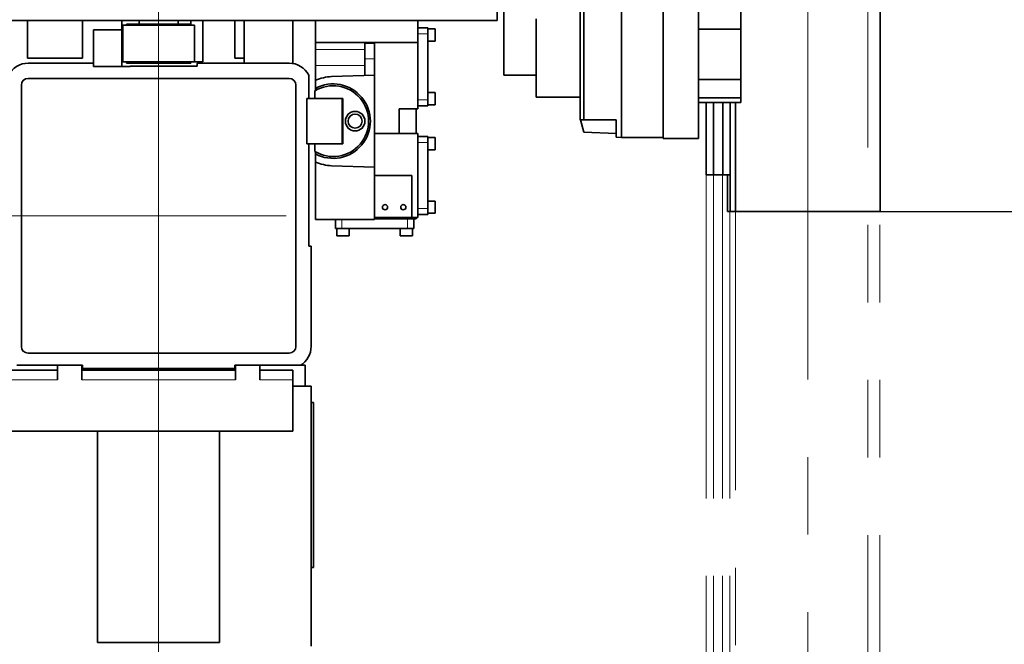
# Model space of a CAD drawing. Header units: millimetres. Extents: x 10 to 400, y 0 to 272.
# Tile 14 of 20: x 272 to 288, y 123 to 133. Entities that reach past the tile are written whole.
import ezdxf

# ---------------------------------------------------------------- set-up
doc = ezdxf.new("R2010")
doc.units = ezdxf.units.MM
for name, pattern in [('SLD-Durchgehend', [0]), ('SLD-Phantom', [12.7, 6.35, -1.27, 1.27, -1.27, 1.27, -1.27]), ('SLD-Punktstrich', [19.05, 15.24, -1.27, 1.27, -1.27])]:
    doc.linetypes.add(name, pattern=pattern)
doc.layers.add('KOPF', color=7, linetype='SLD-Durchgehend')
doc.styles.add('SLDTEXTSTYLE3', font='GOTHIC.TTF', dxfattribs={"width": 0.913})
doc.dimstyles.new('SLDDIMSTYLE0', dxfattribs={"dimtxt": 1.852083, "dimasz": 3, "dimexe": 0, "dimexo": 0.0625, "dimgap": 0.463021, "dimtad": 1, "dimlfac": 50, "dimrnd": 1e-09, "dimzin": 12, "dimdsep": 46, "dimtxsty": 'SLDTEXTSTYLE3', "dimsah": 1, "dimcen": 0.09, "dimadec": 0, "dimazin": 3, "dimtfac": 1, "dimtofl": 0, "dimtmove": 0, "dimatfit": 3, "dimfxl": 1, "dimfrac": 2, "dimtolj": 1, "dimtzin": 12, "dimarcsym": 0})

# ---------------------------------------------------------------- blocks, each defined once
blk = doc.blocks.new('_D_19')
at = {"layer": 'KOPF'}
for p, q in [((284.737, 137.282), (295.24, 137.282)), ((294.24, 137.282), (294.24, 130.282)), ((286.292, 130.282), (295.24, 130.282))]:
    blk.add_line(p, q, dxfattribs=at)
for points in [[(294.24, 137.282), (293.84, 134.282), (294.64, 134.282)], [(294.24, 130.282), (294.64, 133.282), (293.84, 133.282)]]:
    blk.add_solid(points, dxfattribs=at)
at = {"layer": 'KOPF', "insert": (291.874, 132.779), "char_height": 1.852, "attachment_point": 1, "rotation": 90, "style": 'SLDTEXTSTYLE3'}
blk.add_mtext('C', dxfattribs=at)
blk = doc.blocks.new('_D_21')
at = {"layer": 'KOPF'}
for p, q in [((286.292, 161.482), (305.424, 161.482)), ((304.424, 130.282), (304.424, 161.482)), ((286.292, 130.282), (305.424, 130.282))]:
    blk.add_line(p, q, dxfattribs=at)
for points in [[(304.424, 161.482), (304.024, 158.482), (304.824, 158.482)], [(304.424, 130.282), (304.824, 133.282), (304.024, 133.282)]]:
    blk.add_solid(points, dxfattribs=at)
at = {"layer": 'KOPF', "insert": (302.058, 136.368), "char_height": 1.85208, "attachment_point": 1, "rotation": 90, "style": 'SLDTEXTSTYLE3'}
blk.add_mtext('Lz=C+sz+az+260', dxfattribs=at)
blk = doc.blocks.new('_D_22')
at = {"layer": 'KOPF'}
for p, q in [((286.292, 130.282), (305.424, 130.282)), ((304.424, 112.282), (304.424, 130.282)), ((286.289, 112.282), (305.424, 112.282))]:
    blk.add_line(p, q, dxfattribs=at)
for points in [[(304.424, 130.282), (304.024, 127.282), (304.824, 127.282)], [(304.424, 112.282), (304.824, 115.282), (304.024, 115.282)]]:
    blk.add_solid(points, dxfattribs=at)
at = {"layer": 'KOPF', "char_height": 1.85208, "attachment_point": 1, "rotation": 90, "style": 'SLDTEXTSTYLE3'}
for s, insert in [('stroke = sz+az', (302.058, 113.234)), ('Hub, course,', (299.115, 113.81))]:
    blk.add_mtext(s, dxfattribs=dict(at, insert=insert))
blk = doc.blocks.new('_D_32')
at = {"layer": 'KOPF'}
blk.add_line((274.467, 113.238), (285.107, 113.238), dxfattribs=at)
for points in [[(274.467, 113.238), (277.467, 112.838), (277.467, 113.638)], [(285.107, 113.238), (282.107, 113.638), (282.107, 112.838)]]:
    blk.add_solid(points, dxfattribs=at)
at = {"layer": 'KOPF', "insert": (278.075, 115.604), "char_height": 1.8521, "attachment_point": 1, "style": 'SLDTEXTSTYLE3'}
blk.add_mtext('532', dxfattribs=at)

msp = doc.modelspace()

# ---------------------------------------------------------------- linework, layer by layer
at = {"color": 7, "linetype": 'SLD-Durchgehend', "lineweight": 35}
for p, q in [((286.29182, 155.68236), (286.29182, 130.28216)), ((282.73682, 143.07616), (282.73682, 131.47616)), ((283.31682, 143.07616), (283.31682, 131.47616)), ((280.12282, 132.51616), (280.12282, 134.47416)), ((280.01682, 133.41216), (280.01682, 134.09216)), ((282.05202, 131.49616), (282.05202, 134.09616)), ((281.37282, 131.78616), (281.37282, 133.80616)), ((281.43343, 131.78616), (281.43343, 133.80616)), ((284.00682, 133.56616), (284.00682, 133.27016)), ((269.33682, 133.41216), (280.01682, 133.41216)), ((272.31682, 132.79216), (272.31682, 133.41216)), ((273.21682, 132.79216), (273.21682, 133.41216)), ((273.86582, 133.41216), (273.86582, 132.73216)), ((273.87953, 133.33216), (273.87953, 132.73216)), ((273.87953, 133.33216), (275.05412, 133.33216)), ((273.93953, 133.35216), (273.93953, 133.33216)), ((273.93953, 133.35216), (274.99412, 133.35216)), ((274.14682, 133.41216), (274.14682, 133.35216)), ((274.78682, 133.35216), (274.78682, 133.41216)), ((274.99412, 133.33216), (274.99412, 133.35216)), ((274.99652, 133.41216), (274.99652, 133.33216)), ((275.05412, 132.73216), (275.05412, 133.33216)), ((275.19082, 133.41216), (275.19082, 132.73216)), ((275.71682, 132.79216), (275.71682, 133.41216)), ((275.86682, 133.41216), (275.86682, 132.71216)), ((276.66682, 133.41216), (276.66682, 132.71216)), ((277.03682, 133.05216), (277.03682, 133.41216)), ((278.71682, 133.05216), (278.71682, 133.41216)), ((280.65282, 132.15616), (280.65282, 133.43616)), ((273.39942, 133.26016), (273.86442, 133.26016)), ((273.39942, 132.66016), (273.39942, 133.26016)), ((273.86442, 133.26016), (273.86442, 132.66016)), ((278.87682, 133.29216), (278.71682, 133.29216)), ((278.87682, 133.29216), (278.87682, 133.19216)), ((278.99682, 133.27216), (278.87682, 133.27216)), ((278.87682, 133.19216), (278.87682, 132.11216)), ((278.99682, 133.27216), (278.99682, 133.07216)), ((284.00682, 133.27016), (283.31682, 133.27016)), ((284.00682, 133.27016), (284.00682, 132.44216)), ((278.71682, 133.05216), (277.03682, 133.05216)), ((277.03682, 132.93358), (277.03682, 133.05216)), ((277.84682, 133.03216), (277.84682, 133.05216)), ((277.84682, 132.78216), (277.84682, 133.03216)), ((278.00682, 133.03216), (278.00682, 133.05216)), ((278.00682, 132.78216), (278.00682, 133.03216)), ((278.71682, 131.96216), (278.71682, 133.05216)), ((278.87682, 133.07216), (278.99682, 133.07216)), ((277.03682, 132.67428), (277.03682, 132.93358)), ((273.21682, 132.79216), (272.31682, 132.79216)), ((272.32682, 132.71216), (273.39942, 132.71216)), ((273.39942, 132.66016), (273.39942, 132.71216)), ((273.99942, 132.66016), (273.39942, 132.66016)), ((273.86442, 132.66016), (273.39942, 132.66016)), ((273.86582, 132.73216), (273.87953, 132.73216)), ((273.87953, 132.73216), (275.05412, 132.73216)), ((273.93953, 132.73216), (273.93953, 132.71216)), ((273.93953, 132.71216), (274.99412, 132.71216)), ((273.99942, 132.66216), (273.99942, 132.66016)), ((275.09942, 132.66216), (273.99942, 132.66216)), ((274.99412, 132.71216), (274.99412, 132.73216)), ((275.05412, 132.73216), (275.19082, 132.73216)), ((275.09942, 132.71216), (275.09942, 132.66216)), ((275.09942, 132.71216), (276.60682, 132.71216)), ((275.86682, 132.79216), (275.71682, 132.79216)), ((277.03682, 132.43209), (277.03682, 132.67428)), ((277.84682, 132.51077), (277.84682, 132.78216)), ((278.00682, 132.51636), (278.00682, 132.78216)), ((276.92682, 132.13216), (276.92682, 132.51709)), ((278.00682, 132.51636), (277.30135, 132.49172)), ((278.00682, 131.00797), (278.00682, 132.51636)), ((280.12282, 132.51616), (280.65282, 132.51616)), ((272.21682, 128.07216), (272.21682, 132.35216)), ((272.32682, 132.46216), (276.60682, 132.46216)), ((276.71682, 132.35216), (276.71682, 128.07216)), ((277.03682, 132.43209), (277.03682, 132.29882)), ((284.00682, 132.44216), (283.31682, 132.44216)), ((284.00682, 132.44216), (284.00682, 132.14616)), ((277.02682, 132.13216), (277.02682, 132.25855)), ((277.03682, 132.29882), (277.03682, 132.26446)), ((278.99682, 132.23216), (278.87682, 132.23216)), ((278.99682, 132.23216), (278.99682, 132.03216)), ((276.89682, 132.13216), (276.92682, 132.13216)), ((276.89682, 131.39216), (276.89682, 132.13216)), ((276.89682, 132.13216), (277.47682, 132.13216)), ((277.47682, 132.13216), (277.47682, 131.39216)), ((277.48682, 132.13216), (277.47682, 132.13216)), ((277.48682, 131.39216), (277.48682, 132.13216)), ((278.87682, 132.01216), (278.71682, 132.01216)), ((278.87682, 132.11216), (278.87682, 132.01216)), ((278.87682, 132.03216), (278.99682, 132.03216)), ((280.65282, 132.15616), (281.37282, 132.15616)), ((284.00682, 132.14616), (283.31682, 132.14616)), ((284.00682, 132.06616), (283.31682, 132.06616)), ((283.44182, 130.88216), (283.44182, 132.06616)), ((283.56182, 130.88216), (283.56182, 132.06616)), ((283.71182, 130.88216), (283.71182, 132.06616)), ((283.83182, 130.88216), (283.83182, 132.06616)), ((283.92182, 132.06616), (283.92182, 130.28216)), ((284.00682, 132.14616), (284.00682, 132.06616)), ((278.71682, 131.96216), (278.40682, 131.96216)), ((278.40682, 131.56216), (278.40682, 131.96216)), ((278.68682, 131.56216), (278.68682, 131.96216)), ((281.43343, 131.58196), (281.38197, 131.78616)), ((281.43343, 131.78616), (281.96282, 131.78616)), ((281.96282, 131.49928), (281.96282, 131.78616)), ((278.71682, 131.56216), (278.00682, 131.56216)), ((278.71682, 130.18216), (278.71682, 131.56216)), ((281.96282, 131.56251), (281.43343, 131.58196)), ((276.92682, 131.39216), (276.89682, 131.39216)), ((277.47682, 131.39216), (276.89682, 131.39216)), ((276.92682, 129.71216), (276.92682, 131.39216)), ((277.02682, 131.26578), (277.02682, 131.39216)), ((277.47682, 131.39216), (277.48682, 131.39216)), ((278.87682, 131.51216), (278.71682, 131.51216)), ((278.87682, 131.51216), (278.87682, 131.41216)), ((278.99682, 131.49216), (278.87682, 131.49216)), ((278.87682, 131.41216), (278.87682, 130.33216)), ((278.99682, 131.49216), (278.99682, 131.29216)), ((281.96282, 131.49928), (282.05202, 131.49616)), ((282.05202, 131.49616), (282.73682, 131.49616)), ((282.73682, 131.47616), (283.31682, 131.47616)), ((277.03682, 131.25987), (277.03682, 131.22551)), ((277.03682, 131.22551), (277.03682, 131.09224)), ((278.87682, 131.29216), (278.99682, 131.29216)), ((277.03682, 130.15216), (277.03682, 131.09224)), ((277.30135, 131.03261), (278.00682, 131.00797)), ((278.00682, 130.87216), (278.00682, 131.00797)), ((283.44182, 130.88216), (283.56182, 130.88216)), ((283.71182, 130.88216), (283.56182, 130.88216)), ((283.83182, 130.88216), (283.71182, 130.88216)), ((283.79182, 130.88216), (283.79182, 130.28216)), ((283.83182, 130.88216), (283.83182, 130.28216)), ((278.00682, 130.87216), (278.00682, 130.18216)), ((278.61682, 130.87216), (278.00682, 130.87216)), ((278.61682, 130.18216), (278.61682, 130.87216)), ((278.99682, 130.45216), (278.87682, 130.45216)), ((278.99682, 130.45216), (278.99682, 130.25216)), ((278.87682, 130.23216), (278.71682, 130.23216)), ((278.87682, 130.33216), (278.87682, 130.23216)), ((278.87682, 130.25216), (278.99682, 130.25216)), ((283.79182, 130.28216), (283.83182, 130.28216)), ((283.83182, 130.28216), (283.92182, 130.28216)), ((283.92182, 130.28216), (286.09182, 130.28216)), ((286.09182, 130.28216), (286.29182, 130.28216)), ((277.03682, 130.15216), (278.00682, 130.15216)), ((277.36682, 130.00216), (277.36682, 130.15216)), ((278.00682, 130.18216), (278.61682, 130.18216)), ((278.00682, 130.15216), (278.00682, 130.18216)), ((278.00682, 130.16216), (278.68682, 130.16216)), ((278.71682, 130.18216), (278.61682, 130.18216)), ((278.64682, 130.00216), (278.64682, 130.16216)), ((278.68682, 130.18216), (278.68682, 130.16216)), ((277.46682, 130.00216), (277.36682, 130.00216)), ((277.38682, 130.00216), (277.38682, 129.88216)), ((278.54682, 130.00216), (277.46682, 130.00216)), ((277.58682, 129.88216), (277.58682, 130.00216)), ((278.42682, 130.00216), (278.42682, 129.88216)), ((278.64682, 130.00216), (278.54682, 130.00216)), ((278.62682, 129.88216), (278.62682, 130.00216)), ((277.58682, 129.88216), (277.38682, 129.88216)), ((278.62682, 129.88216), (278.42682, 129.88216)), ((276.96682, 129.71216), (276.92682, 129.71216)), ((276.96682, 129.71216), (276.96682, 128.07216)), ((276.60682, 127.96216), (272.32682, 127.96216)), ((267.10682, 127.68216), (272.80682, 127.68216)), ((272.14379, 127.76216), (273.21682, 127.76216)), ((272.80682, 127.76216), (272.80682, 127.52416)), ((273.20682, 127.76216), (273.20682, 127.52416)), ((273.20682, 127.68216), (275.72682, 127.68216)), ((273.21682, 127.76216), (273.21682, 127.71216)), ((275.71682, 127.71216), (273.21682, 127.71216)), ((273.21682, 127.69216), (273.21682, 127.71216)), ((275.71682, 127.69216), (273.21682, 127.69216)), ((275.71682, 127.76216), (276.78985, 127.76216)), ((275.71682, 127.71216), (275.71682, 127.76216)), ((275.71682, 127.71216), (275.71682, 127.69216)), ((275.72682, 127.76216), (275.72682, 127.52416)), ((276.12682, 127.76216), (276.12682, 127.52416)), ((276.12682, 127.68216), (276.66682, 127.68216)), ((276.66682, 127.68216), (276.66682, 127.52416)), ((276.86682, 127.76216), (276.78985, 127.76216)), ((276.86682, 127.42216), (276.86682, 127.76216)), ((276.66682, 126.68216), (276.66682, 127.52416)), ((276.66682, 127.42216), (276.86682, 127.42216)), ((276.86682, 127.42216), (276.96682, 127.42216)), ((276.96682, 127.42216), (276.96682, 123.16216)), ((276.96682, 127.15216), (277.00682, 127.15216)), ((277.00682, 124.45217), (277.00682, 127.15216)), ((267.13672, 126.68216), (276.66682, 126.68216)), ((273.46682, 126.68216), (273.46682, 123.22216)), ((275.46682, 126.68216), (275.46682, 123.22216)), ((276.96682, 124.45217), (277.00682, 124.45217)), ((275.46682, 123.22216), (273.46682, 123.22216))]:
    msp.add_line(p, q, dxfattribs=at)
at = {"color": 7, "linetype": 'SLD-Phantom', "lineweight": 18}
for p, q in [((282.73682, 143.07616), (282.73682, 131.47616)), ((283.31682, 143.07616), (283.31682, 131.47616)), ((286.28882, 137.68196), (286.28882, 112.28216)), ((280.12282, 132.51616), (280.12282, 134.47416)), ((280.01682, 133.41216), (280.01682, 134.09216)), ((282.05202, 131.49616), (282.05202, 134.09616)), ((281.37282, 131.78616), (281.37282, 133.80616)), ((281.43343, 131.78616), (281.43343, 133.80616)), ((284.00682, 133.56616), (284.00682, 133.27016)), ((269.33682, 133.41216), (275.86682, 133.41216)), ((272.31682, 132.79216), (272.31682, 133.41216)), ((273.21682, 132.79216), (273.21682, 133.41216)), ((273.86582, 133.41216), (273.86582, 132.73216)), ((273.87953, 133.33216), (273.87953, 132.73216)), ((273.87953, 133.33216), (275.05412, 133.33216)), ((273.93953, 133.35216), (273.93953, 133.33216)), ((273.93953, 133.35216), (274.99412, 133.35216)), ((274.14682, 133.41216), (274.14682, 133.35216)), ((274.78682, 133.35216), (274.78682, 133.41216)), ((274.99412, 133.33216), (274.99412, 133.35216)), ((274.99652, 133.41216), (274.99652, 133.33216)), ((275.05412, 132.73216), (275.05412, 133.33216)), ((275.19082, 133.41216), (275.19082, 132.73216)), ((275.71682, 132.79216), (275.71682, 133.41216)), ((275.86682, 133.41216), (275.86682, 132.71216)), ((275.86682, 133.41216), (276.66682, 133.41216)), ((276.66682, 133.41216), (276.66682, 132.71216)), ((276.66682, 133.41216), (280.01682, 133.41216)), ((277.03682, 133.05216), (277.03682, 133.41216)), ((278.71682, 133.05216), (278.71682, 133.41216)), ((280.65282, 132.15616), (280.65282, 133.43616)), ((273.39942, 132.66016), (273.39942, 133.26016)), ((273.39942, 133.26016), (273.86442, 133.26016)), ((273.86442, 133.26016), (273.86442, 132.66016)), ((278.87682, 133.29216), (278.71682, 133.29216)), ((278.87682, 133.19216), (278.71682, 133.19216)), ((278.87682, 133.29216), (278.87682, 133.19216)), ((278.99682, 133.27216), (278.87682, 133.27216)), ((278.87682, 133.19216), (278.87682, 132.11216)), ((278.99682, 133.27216), (278.99682, 133.07216)), ((284.00682, 133.27016), (283.31682, 133.27016)), ((284.00682, 133.27016), (284.00682, 132.44216)), ((278.71682, 133.05216), (277.03682, 133.05216)), ((277.03682, 132.93358), (277.03682, 133.05216)), ((277.84682, 133.03216), (277.84682, 133.05216)), ((277.84682, 133.03216), (278.00682, 133.03216)), ((277.84682, 132.78216), (277.84682, 133.03216)), ((278.00682, 133.03216), (278.00682, 133.05216)), ((278.00682, 132.78216), (278.00682, 133.03216)), ((278.71682, 131.96216), (278.71682, 133.05216)), ((278.87682, 133.07216), (278.99682, 133.07216)), ((277.03682, 132.93358), (277.84682, 132.93358)), ((277.03682, 132.67428), (277.03682, 132.93358)), ((273.21682, 132.79216), (272.31682, 132.79216)), ((272.32682, 132.71216), (273.39942, 132.71216)), ((273.39942, 132.66016), (273.39942, 132.71216)), ((273.99942, 132.66016), (273.39942, 132.66016)), ((273.86442, 132.66016), (273.39942, 132.66016)), ((273.86582, 132.73216), (273.87953, 132.73216)), ((273.87953, 132.73216), (275.05412, 132.73216)), ((273.93953, 132.73216), (273.93953, 132.71216)), ((273.93953, 132.71216), (274.99412, 132.71216)), ((273.99942, 132.66216), (273.99942, 132.66016)), ((275.09942, 132.66216), (273.99942, 132.66216)), ((274.99412, 132.71216), (274.99412, 132.73216)), ((275.05412, 132.73216), (275.19082, 132.73216)), ((275.09942, 132.71216), (275.09942, 132.66216)), ((275.09942, 132.71216), (276.60682, 132.71216)), ((275.86682, 132.79216), (275.71682, 132.79216)), ((277.03682, 132.67428), (277.84682, 132.67428)), ((277.03682, 132.43209), (277.03682, 132.67428)), ((277.84682, 132.78216), (278.00682, 132.78216)), ((277.84682, 132.51077), (277.84682, 132.78216)), ((278.00682, 132.51636), (278.00682, 132.78216)), ((276.92682, 132.13216), (276.92682, 132.51709)), ((278.00682, 132.51636), (277.30135, 132.49172)), ((278.00682, 131.00797), (278.00682, 132.51636)), ((280.12282, 132.51616), (280.65282, 132.51616)), ((272.21682, 128.07216), (272.21682, 132.35216)), ((272.32682, 132.46216), (276.60682, 132.46216)), ((276.71682, 132.35216), (276.71682, 128.07216)), ((277.03682, 132.43209), (277.03682, 132.29882)), ((284.00682, 132.44216), (283.31682, 132.44216)), ((284.00682, 132.44216), (284.00682, 132.14616)), ((277.02682, 132.13216), (277.02682, 132.25855)), ((277.03682, 132.29882), (277.03682, 132.26446)), ((278.99682, 132.23216), (278.87682, 132.23216)), ((278.99682, 132.23216), (278.99682, 132.03216)), ((276.89682, 132.13216), (276.92682, 132.13216)), ((276.89682, 131.39216), (276.89682, 132.13216)), ((276.89682, 132.13216), (277.47682, 132.13216)), ((277.47682, 132.13216), (277.47682, 131.39216)), ((277.48682, 132.13216), (277.47682, 132.13216)), ((277.48682, 131.39216), (277.48682, 132.13216)), ((278.87682, 132.11216), (278.71682, 132.11216)), ((278.87682, 132.01216), (278.71682, 132.01216)), ((278.87682, 132.11216), (278.87682, 132.01216)), ((278.87682, 132.03216), (278.99682, 132.03216)), ((280.65282, 132.15616), (281.37282, 132.15616)), ((284.00682, 132.14616), (283.31682, 132.14616)), ((284.00682, 132.06616), (283.31682, 132.06616)), ((283.43882, 112.88216), (283.43882, 132.06616)), ((283.55882, 112.88216), (283.55882, 132.06616)), ((283.70882, 112.88216), (283.70882, 132.06616)), ((283.82882, 112.88216), (283.82882, 132.06616)), ((283.91882, 132.06616), (283.91882, 112.28216)), ((284.00682, 132.14616), (284.00682, 132.06616)), ((278.71682, 131.96216), (278.40682, 131.96216)), ((278.40682, 131.56216), (278.40682, 131.96216)), ((278.68682, 131.56216), (278.68682, 131.96216)), ((281.43343, 131.58196), (281.38197, 131.78616)), ((281.43343, 131.78616), (281.96282, 131.78616)), ((281.96282, 131.49928), (281.96282, 131.78616)), ((278.71682, 131.56216), (278.00682, 131.56216)), ((278.71682, 130.18216), (278.71682, 131.56216)), ((281.96282, 131.56251), (281.43343, 131.58196)), ((276.92682, 131.39216), (276.89682, 131.39216)), ((277.47682, 131.39216), (276.89682, 131.39216)), ((276.92682, 129.71216), (276.92682, 131.39216)), ((277.02682, 131.26578), (277.02682, 131.39216)), ((277.47682, 131.39216), (277.48682, 131.39216)), ((278.87682, 131.51216), (278.71682, 131.51216)), ((278.87682, 131.41216), (278.71682, 131.41216)), ((278.87682, 131.51216), (278.87682, 131.41216)), ((278.99682, 131.49216), (278.87682, 131.49216)), ((278.87682, 131.41216), (278.87682, 130.33216)), ((278.99682, 131.49216), (278.99682, 131.29216)), ((281.96282, 131.49928), (282.05202, 131.49616)), ((282.05202, 131.49616), (282.73682, 131.49616)), ((282.73682, 131.47616), (283.31682, 131.47616)), ((277.03682, 131.25987), (277.03682, 131.22551)), ((277.03682, 131.22551), (277.03682, 131.09224)), ((278.87682, 131.29216), (278.99682, 131.29216)), ((277.03682, 130.15216), (277.03682, 131.09224)), ((277.30135, 131.03261), (278.00682, 131.00797)), ((278.00682, 130.87216), (278.00682, 131.00797)), ((278.00682, 130.87216), (278.00682, 130.18216)), ((278.61682, 130.87216), (278.00682, 130.87216)), ((278.61682, 130.18216), (278.61682, 130.87216)), ((278.99682, 130.45216), (278.87682, 130.45216)), ((278.99682, 130.45216), (278.99682, 130.25216)), ((278.87682, 130.33216), (278.71682, 130.33216)), ((278.87682, 130.23216), (278.71682, 130.23216)), ((278.87682, 130.33216), (278.87682, 130.23216)), ((278.87682, 130.25216), (278.99682, 130.25216)), ((277.03682, 130.15216), (278.00682, 130.15216)), ((277.36682, 130.00216), (277.36682, 130.15216)), ((278.00682, 130.18216), (278.61682, 130.18216)), ((278.00682, 130.15216), (278.00682, 130.18216)), ((278.00682, 130.16216), (278.68682, 130.16216)), ((278.54682, 130.00216), (278.54682, 130.16216)), ((278.71682, 130.18216), (278.61682, 130.18216)), ((278.64682, 130.00216), (278.64682, 130.16216)), ((278.68682, 130.18216), (278.68682, 130.16216)), ((277.46682, 130.00216), (277.36682, 130.00216)), ((277.38682, 130.00216), (277.38682, 129.88216)), ((278.54682, 130.00216), (277.46682, 130.00216)), ((277.58682, 129.88216), (277.58682, 130.00216)), ((278.42682, 130.00216), (278.42682, 129.88216)), ((278.64682, 130.00216), (278.54682, 130.00216)), ((278.62682, 129.88216), (278.62682, 130.00216)), ((277.58682, 129.88216), (277.38682, 129.88216)), ((278.62682, 129.88216), (278.42682, 129.88216)), ((276.96682, 129.71216), (276.92682, 129.71216)), ((276.96682, 129.71216), (276.96682, 128.07216)), ((276.60682, 127.96216), (272.32682, 127.96216)), ((267.10682, 127.68216), (272.80682, 127.68216)), ((272.14379, 127.76216), (273.21682, 127.76216)), ((272.80682, 127.76216), (272.80682, 127.52416)), ((273.20682, 127.76216), (273.20682, 127.52416)), ((273.20682, 127.68216), (275.72682, 127.68216)), ((273.21682, 127.76216), (273.21682, 127.71216)), ((275.71682, 127.71216), (273.21682, 127.71216)), ((273.21682, 127.69216), (273.21682, 127.71216)), ((275.71682, 127.69216), (273.21682, 127.69216)), ((275.71682, 127.76216), (276.78985, 127.76216)), ((275.71682, 127.71216), (275.71682, 127.76216)), ((275.71682, 127.71216), (275.71682, 127.69216)), ((275.72682, 127.76216), (275.72682, 127.52416)), ((276.12682, 127.76216), (276.12682, 127.52416)), ((276.12682, 127.68216), (276.66682, 127.68216)), ((276.66682, 127.68216), (276.66682, 127.52416)), ((276.86682, 127.76216), (276.78985, 127.76216)), ((276.86682, 127.42216), (276.86682, 127.76216)), ((272.80682, 127.52416), (263.16682, 127.52416)), ((275.72682, 127.52416), (273.20682, 127.52416)), ((276.66682, 127.52416), (276.12682, 127.52416)), ((276.66682, 126.68216), (276.66682, 127.52416)), ((276.66682, 127.42216), (276.86682, 127.42216)), ((276.86682, 127.42216), (276.96682, 127.42216)), ((276.96682, 127.42216), (276.96682, 123.16216)), ((276.96682, 127.15216), (277.00682, 127.15216)), ((277.00682, 124.45217), (277.00682, 127.15216)), ((267.13672, 126.68216), (276.66682, 126.68216)), ((273.46682, 126.68216), (273.46682, 123.22216)), ((275.46682, 126.68216), (275.46682, 123.22216)), ((276.96682, 124.45217), (277.00682, 124.45217)), ((275.46682, 123.22216), (273.46682, 123.22216))]:
    msp.add_line(p, q, dxfattribs=at)
at = {"color": 8, "linetype": 'SLD-Phantom', "lineweight": 18}
for p, q in [((286.08882, 137.68196), (286.08882, 112.28216)), ((277.46682, 130.00216), (277.46682, 130.15216))]:
    msp.add_line(p, q, dxfattribs=at)
at = {"color": 7, "linetype": 'SLD-Durchgehend', "lineweight": 35}
for centre, radius in [((277.68682, 131.76216), 0.16), ((277.68682, 131.76216), 0.1155), ((278.17682, 130.35216), 0.042), ((278.47682, 130.35216), 0.042)]:
    msp.add_circle(centre, radius, dxfattribs=at)
at = {"color": 7, "linetype": 'SLD-Phantom', "lineweight": 18}
for centre, radius in [((277.68682, 131.76216), 0.16), ((277.68682, 131.76216), 0.1155), ((278.17682, 130.35216), 0.042), ((278.47682, 130.35216), 0.042)]:
    msp.add_circle(centre, radius, dxfattribs=at)
at = {"color": 7, "linetype": 'SLD-Durchgehend', "lineweight": 35}
for centre, radius, start, end in [((272.32682, 132.35216), 0.36, 90, 152.733956), ((276.60682, 132.35216), 0.36, 27.266044, 90), ((277.32682, 131.76216), 0.73, 92, 113.407016), ((272.32682, 132.35216), 0.11, 90, 180), ((276.60682, 132.35216), 0.11, 0, 90), ((277.32682, 131.76216), 0.58, 238.85261, 121.14739), ((277.32682, 131.76216), 0.61, 241.613962, 118.386038), ((277.32682, 131.76216), 0.73, 246.592984, 268), ((272.32682, 128.07216), 0.11, 180, 270), ((276.60682, 128.07216), 0.11, 270, 0), ((276.60682, 128.07216), 0.36, 300.558432, 0)]:
    msp.add_arc(centre, radius, start, end, dxfattribs=at)
at = {"color": 7, "linetype": 'SLD-Phantom', "lineweight": 18}
for centre, radius, start, end in [((272.32682, 132.35216), 0.36, 90, 152.733956), ((276.60682, 132.35216), 0.36, 27.266044, 90), ((277.32682, 131.76216), 0.73, 92, 113.407016), ((272.32682, 132.35216), 0.11, 90, 180), ((276.60682, 132.35216), 0.11, 0, 90), ((277.32682, 131.76216), 0.58, 238.85261, 121.14739), ((277.32682, 131.76216), 0.61, 241.613962, 118.386038), ((277.32682, 131.76216), 0.73, 246.592984, 268), ((272.32682, 128.07216), 0.11, 180, 270), ((276.60682, 128.07216), 0.11, 270, 0), ((276.60682, 128.07216), 0.36, 300.558432, 0)]:
    msp.add_arc(centre, radius, start, end, dxfattribs=at)
at = {"color": 7, "linetype": 'SLD-Durchgehend', "lineweight": 35}
msp.add_open_spline([(281.37282, 131.78616), (281.37325, 131.78616), (281.37972, 131.78616), (281.39688, 131.78616), (281.42124, 131.78616), (281.43343, 131.78616)], degree=3, knots=[0, 0, 0, 0, 0.03425392, 0.51666006, 1, 1, 1, 1], dxfattribs=at)
at = {"color": 7, "linetype": 'SLD-Phantom', "lineweight": 18}
msp.add_open_spline([(281.37282, 131.78616), (281.37325, 131.78616), (281.37972, 131.78616), (281.39687, 131.78616), (281.42124, 131.78616), (281.43343, 131.78616)], degree=3, knots=[0, 0, 0, 0, 0.034253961, 0.516665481, 1, 1, 1, 1], dxfattribs=at)
at = {"layer": 'KOPF', "linetype": 'SLD-Punktstrich', "lineweight": 18}
msp.add_line((285.10682, 161.81867), (285.10682, 110.43073), dxfattribs=at)
at = {"layer": 'KOPF', "color": 7, "linetype": 'SLD-Punktstrich', "lineweight": 18}
for p, q in [((274.46682, 133.6041), (274.46682, 126.39216)), ((276.55812, 130.21216), (270.77182, 130.21216)), ((274.46682, 129.54216), (274.46682, 89.58222))]:
    msp.add_line(p, q, dxfattribs=at)

# ---------------------------------------------------------------- dimensions: what is measured, and where the dimension line sits
at = {"layer": 'KOPF'}
for base, p1, p2, text, picture, middle in [((304.42388, 161.48216), (286.29182, 130.28216), (286.29182, 161.48216), 'Lz=C+sz+az+260', '_D_21', (304.42388, 145.88216)), ((294.23964, 130.28216), (284.73682, 137.28216), (286.29182, 130.28216), 'C', '_D_19', (294.23964, 133.78216)), ((304.42388, 130.28216), (286.28882, 112.28216), (286.29182, 130.28216), 'Hub, course,\\Pstroke = sz+az', '_D_22', (304.42388, 121.28216))]:
    dim = msp.add_linear_dim(base=base, p1=p1, p2=p2, angle=90, text=text, dimstyle='SLDDIMSTYLE0', dxfattribs=at)
    dim.commit()
    dim.dimension.update_dxf_attribs({"geometry": picture, "text_midpoint": middle, "dimtype": 160})
dim = msp.add_linear_dim(base=(285.10682, 113.23831), p1=(274.46682, 129.54216), p2=(285.10682, 110.43073), text=' <>', dimstyle='SLDDIMSTYLE0', dxfattribs=at)
dim.commit()
dim.dimension.update_dxf_attribs({"geometry": '_D_32', "text_midpoint": (279.78682, 113.23831), "dimtype": 160})

doc.saveas('drawing.dxf')
